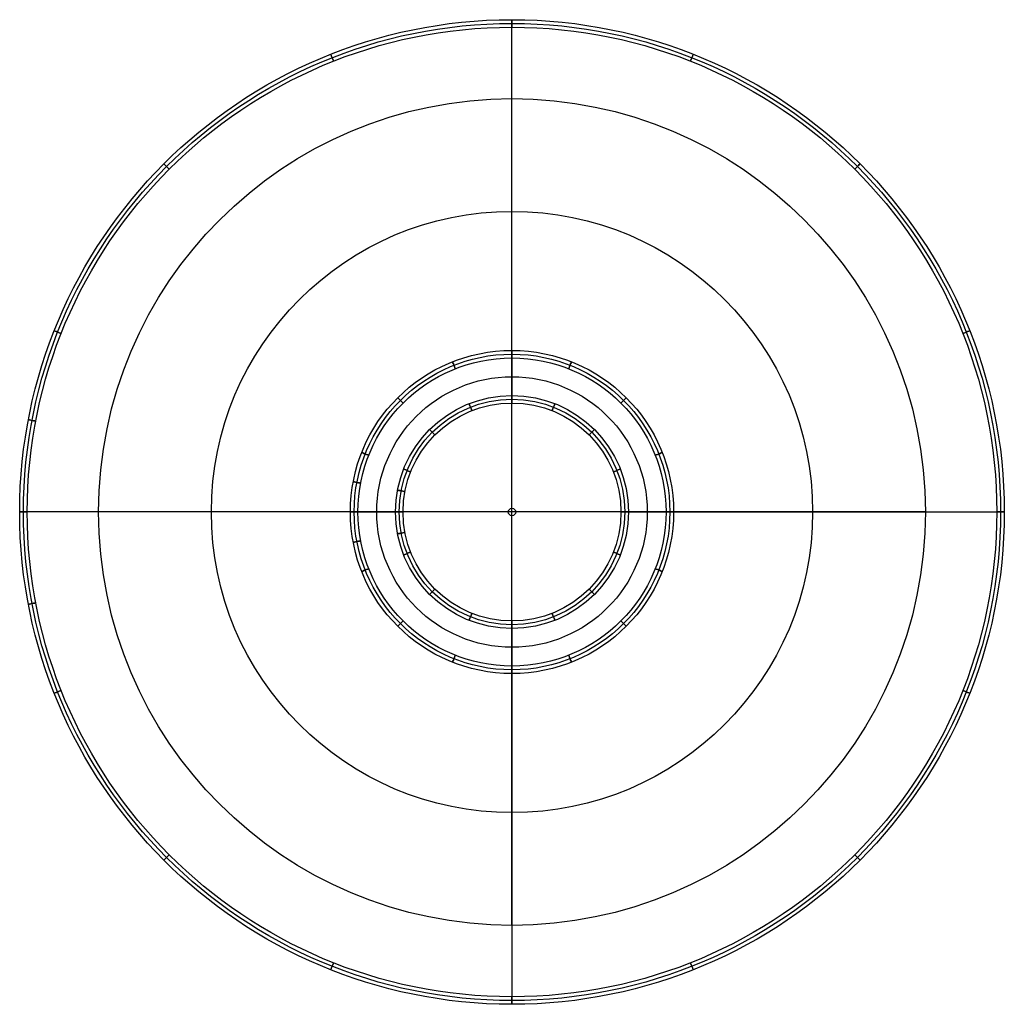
# Model space of a CAD drawing. Extents: x -1664 to 328, y -328 to 327.
# Tile 1 of 15: x -1664 to -1009, y -328 to 327. Entities that reach past the tile are written whole.
import ezdxf

# ---------------------------------------------------------------- set-up
doc = ezdxf.new("R2010")
doc.units = 0
for name, color, linetype in [('COPERCHIO', 8, 'CONTINUOUS'), ('CORDA_LAMP', 134, 'CONTINUOUS'), ('CORDONCINO_LAMP', 155, 'CONTINUOUS'), ('PAGLIA', 15, 'CONTINUOUS'), ('TESSUTO_LAMPADA', 27, 'CONTINUOUS')]:
    doc.layers.add(name, color=color, linetype=linetype)

msp = doc.modelspace()

# ---------------------------------------------------------------- linework, layer by layer
at = {"layer": 'COPERCHIO'}
for p, q in [((-1336.24, -275, 1805.98), (-1336.24, 275, 1805.98)), ((-1336.24, 275, 1805.98), (-1336.24, 275, 2125.98)), ((-1611.24, 0, 1805.98), (-1611.24, 0, 2125.98)), ((-1061.24, 0, 1805.98), (-1611.24, 0, 1805.98)), ((-1061.24, 0, 1805.98), (-1061.24, 0, 2125.98)), ((-1336.24, -275, 1805.98), (-1336.24, -275, 2125.98))]:
    msp.add_line(p, q, dxfattribs=at)
for centre in [(-1336.24, 0, 1805.98), (-1336.24, 0, 2125.98), (-1336.24, 0, 1965.98)]:
    msp.add_circle(centre, 275, dxfattribs=at)
at = {"layer": 'CORDA_LAMP'}
for p, q in [((-1336.24, 0, 2240.98), (-1336.24, 0, 3671)), ((-1333.74, 0, 3671), (-1333.74, 0, 2240.98))]:
    msp.add_line(p, q, dxfattribs=at)
for centre in [(-1336.24, 0, 3671), (-1336.24, 0, 2240.98)]:
    msp.add_circle(centre, 2.5, dxfattribs=at)
at = {"layer": 'CORDONCINO_LAMP'}
for centre, radius in [((-1336.24, 0, 2123.48), 327.5), ((-1336.24, 0, 1978.48), 327.5), ((-1336.24, 0, 1978.48), 325), ((-1336.24, 0, 2123.48), 325), ((-1336.24, 0, 2125.98), 325), ((-1336.24, 0, 2120.98), 325), ((-1336.24, 0, 1980.98), 325), ((-1336.24, 0, 1975.98), 325), ((-1336.24, 0, 2123.48), 322.5), ((-1336.24, 0, 1978.48), 322.5), ((-1336.24, 0, 2348.48), 107.5), ((-1336.24, 0, 2348.48), 105), ((-1336.24, 0, 2350.98), 105), ((-1336.24, 0, 2345.98), 105), ((-1336.24, 0, 2348.48), 102.5), ((-1336.24, 0, 2238.48), 77.5), ((-1336.24, 0, 2238.48), 75), ((-1336.24, 0, 2240.98), 75), ((-1336.24, 0, 2235.98), 75), ((-1336.24, 0, 2238.48), 72.5)]:
    msp.add_circle(centre, radius, dxfattribs=at)
at = {"layer": 'CORDONCINO_LAMP', "extrusion": (1, 1.09139e-12, 0)}
for centre in [(325, 2123.48, -1336.24), (325, 1978.48, -1336.24)]:
    msp.add_circle(centre, 2.5, dxfattribs=at)
at = {"layer": 'CORDONCINO_LAMP', "extrusion": (0.929787, 0.368099, 0)}
for centre in [(816.87, 2123.48, -1242.41), (816.87, 1978.48, -1242.41), (566.87, 2238.48, -1242.42), (386.87, 2348.48, -1242.42), (166.87, 2123.48, -1242.41), (166.87, 1978.48, -1242.41)]:
    msp.add_circle(centre, 2.5, dxfattribs=at)
at = {"layer": 'CORDONCINO_LAMP', "extrusion": (0.92979, -0.368091, 0)}
for centre in [(-166.86, 2123.48, -1242.42), (-166.86, 1978.48, -1242.42), (-386.86, 2348.48, -1242.42), (-416.86, 2238.48, -1242.42), (-566.86, 2238.48, -1242.42), (-596.86, 2348.48, -1242.42), (-816.86, 2123.48, -1242.42), (-816.86, 1978.48, -1242.42)]:
    msp.add_circle(centre, 2.5, dxfattribs=at)
at = {"layer": 'CORDONCINO_LAMP', "extrusion": (0.707104, 0.70711, 0)}
for centre in [(1269.87, 2123.48, -944.86), (1269.87, 1978.48, -944.86), (1049.87, 2348.48, -944.86), (1019.87, 2238.48, -944.86), (869.87, 2238.48, -944.86), (839.87, 2348.48, -944.86), (619.87, 2123.48, -944.86), (619.87, 1978.48, -944.86)]:
    msp.add_circle(centre, 2.5, dxfattribs=at)
at = {"layer": 'CORDONCINO_LAMP', "extrusion": (0.70711, -0.707104, 0)}
for centre in [(-619.86, 2123.48, -944.87), (-619.86, 1978.48, -944.87), (-839.86, 2348.48, -944.87), (-869.86, 2238.48, -944.87), (-1019.86, 2238.48, -944.87), (-1049.86, 2348.48, -944.87), (-1269.86, 2123.48, -944.87), (-1269.86, 1978.48, -944.87)]:
    msp.add_circle(centre, 2.5, dxfattribs=at)
at = {"layer": 'CORDONCINO_LAMP', "extrusion": (0.368101, 0.929786, 0)}
for centre in [(1567.43, 2123.48, -491.87), (1567.43, 1978.48, -491.87), (1347.42, 2348.48, -491.87), (1317.42, 2238.48, -491.87)]:
    msp.add_circle(centre, 2.5, dxfattribs=at)
at = {"layer": 'CORDONCINO_LAMP', "extrusion": (-0.368099, 0.929787, 0)}
for centre in [(917.41, 2123.48, 491.87), (917.41, 1978.48, 491.87), (1137.41, 2348.48, 491.87), (1167.41, 2238.48, 491.87)]:
    msp.add_circle(centre, 2.5, dxfattribs=at)
at = {"layer": 'CORDONCINO_LAMP', "extrusion": (1, 5.45697e-13, 0)}
msp.add_circle((105, 2348.48, -1336.24), 2.5, dxfattribs=at)
at = {"layer": 'CORDONCINO_LAMP', "extrusion": (0.929786, 0.368099, 0)}
for centre in [(596.87, 2348.48, -1242.41), (416.87, 2238.48, -1242.41)]:
    msp.add_circle(centre, 2.5, dxfattribs=at)
at = {"layer": 'CORDONCINO_LAMP', "extrusion": (1, -8.18545e-13, 0)}
msp.add_circle((75, 2238.48, -1336.24), 2.5, dxfattribs=at)
at = {"layer": 'CORDONCINO_LAMP', "extrusion": (0.187368, 0.98229, 0)}
for centre in [(1637.57, 2123.48, -250.37), (1637.57, 1978.48, -250.37), (1417.57, 2348.48, -250.37), (1387.57, 2238.48, -250.37)]:
    msp.add_circle(centre, 2.5, dxfattribs=at)
at = {"layer": 'CORDONCINO_LAMP', "extrusion": (0, 1, 0)}
for centre in [(1661.24, 2123.48, 0), (1661.24, 1978.48, 0)]:
    msp.add_circle(centre, 2.5, dxfattribs=at)
at = {"layer": 'CORDONCINO_LAMP', "extrusion": (-1.81899e-12, 1, 0)}
msp.add_circle((1441.24, 2348.48, 0), 2.5, dxfattribs=at)
at = {"layer": 'CORDONCINO_LAMP', "extrusion": (1.81899e-12, 1, 0)}
msp.add_circle((1411.24, 2238.48, 0), 2.5, dxfattribs=at)
at = {"layer": 'CORDONCINO_LAMP', "extrusion": (-4.57945e-13, 1, 0)}
msp.add_circle((1261.24, 2238.48, 0), 2.5, dxfattribs=at)
at = {"layer": 'CORDONCINO_LAMP', "extrusion": (2.45848e-13, 1, 0)}
msp.add_circle((1231.24, 2348.48, 0), 2.5, dxfattribs=at)
at = {"layer": 'CORDONCINO_LAMP', "extrusion": (-6.12488e-13, 1, 0)}
msp.add_circle((1011.24, 2123.48, 0), 2.5, dxfattribs=at)
at = {"layer": 'CORDONCINO_LAMP', "extrusion": (3.21165e-13, 1, 0)}
msp.add_circle((1011.24, 1978.48, 0), 2.5, dxfattribs=at)
at = {"layer": 'CORDONCINO_LAMP', "extrusion": (-0.187371, 0.982289, 0)}
for centre in [(1417.57, 2348.48, 250.37), (1387.57, 2238.48, 250.37), (1637.57, 2123.48, 250.37), (1637.57, 1978.48, 250.37)]:
    msp.add_circle(centre, 2.5, dxfattribs=at)
at = {"layer": 'CORDONCINO_LAMP', "extrusion": (-0.368105, 0.929784, 0)}
for centre in [(1317.42, 2238.48, 491.87), (1347.42, 2348.48, 491.87), (1567.43, 2123.48, 491.87), (1567.43, 1978.48, 491.87)]:
    msp.add_circle(centre, 2.5, dxfattribs=at)
at = {"layer": 'CORDONCINO_LAMP', "extrusion": (0.368091, 0.92979, 0)}
for centre in [(1167.42, 2238.48, -491.86), (1137.42, 2348.48, -491.86), (917.42, 2123.48, -491.86), (917.42, 1978.48, -491.86)]:
    msp.add_circle(centre, 2.5, dxfattribs=at)
at = {"layer": 'CORDONCINO_LAMP', "extrusion": (1, 1.54614e-12, 0)}
msp.add_circle((-75, 2238.48, -1336.24), 2.5, dxfattribs=at)
at = {"layer": 'CORDONCINO_LAMP', "extrusion": (1, 2.00089e-12, 0)}
msp.add_circle((-105, 2348.48, -1336.24), 2.5, dxfattribs=at)
at = {"layer": 'CORDONCINO_LAMP', "extrusion": (1, -3.81988e-12, 0)}
msp.add_circle((-325, 2123.48, -1336.24), 2.5, dxfattribs=at)
at = {"layer": 'CORDONCINO_LAMP', "extrusion": (1, 4.54747e-13, 0)}
msp.add_circle((-325, 1978.48, -1336.24), 2.5, dxfattribs=at)
at = {"layer": 'PAGLIA'}
for p, q in [((-1336.24, 325, 2123.48), (-1336.24, 325, 1978.48)), ((-1661.24, 0, 2123.48), (-1661.24, 0, 1978.48)), ((-1011.24, 0, 2123.48), (-1011.24, 0, 1978.48)), ((-1336.24, -325, 2123.48), (-1336.24, -325, 1978.48))]:
    msp.add_line(p, q, dxfattribs=at)
for centre in [(-1336.24, 0, 1978.48), (-1336.24, 0, 2123.48), (-1336.24, 0, 2050.98)]:
    msp.add_circle(centre, 325, dxfattribs=at)
at = {"layer": 'TESSUTO_LAMPADA'}
for p, q in [((-1336.24, 75, 2238.48), (-1336.24, 325, 2123.48)), ((-1336.24, 105, 2348.48), (-1336.24, 75, 2238.48)), ((-1411.24, 0, 2238.48), (-1661.24, 0, 2123.48)), ((-1441.24, 0, 2348.48), (-1411.24, 0, 2238.48)), ((-1231.24, 0, 2348.48), (-1261.24, 0, 2238.48)), ((-1261.24, 0, 2238.48), (-1011.24, 0, 2123.48)), ((-1336.24, -105, 2348.48), (-1336.24, -75, 2238.48)), ((-1336.24, -75, 2238.48), (-1336.24, -325, 2123.48))]:
    msp.add_line(p, q, dxfattribs=at)
for centre, radius in [((-1336.24, 0, 2123.48), 325), ((-1336.24, 0, 2180.98), 200), ((-1336.24, 0, 2348.48), 105), ((-1336.24, 0, 2293.48), 90), ((-1336.24, 0, 2238.48), 75), ((-1336.24, 0, 2238.48), 75)]:
    msp.add_circle(centre, radius, dxfattribs=at)

doc.saveas('drawing.dxf')
